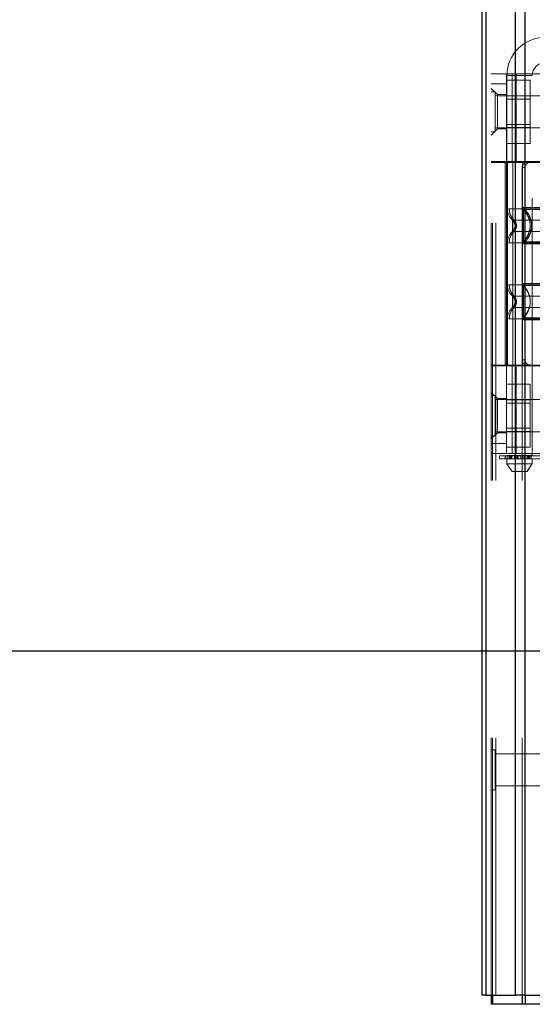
# Model space of a CAD drawing. Header units: inches. Extents: x 0.2 to 10.8, y 0.2 to 8.2.
# Tile 69 of 164: x 2.492 to 2.691, y 3.082 to 3.464. Entities that reach past the tile are written whole.
import ezdxf

# ---------------------------------------------------------------- set-up
doc = ezdxf.new("R2010")
doc.units = ezdxf.units.IN
doc.header["$MEASUREMENT"] = 0
doc.linetypes.add('HIDDEN', pattern=[0.07500000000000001, 0.05, -0.025])
doc.layers.add('DIMENSIONS', color=140, linetype='Continuous')
doc.styles.add('SLDTEXTSTYLE0', font='TXT', dxfattribs={"width": 0.7})
doc.dimstyles.new('SLDDIMSTYLE0', dxfattribs={"dimtxt": 0.0849609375, "dimasz": 0.13, "dimexe": 0, "dimexo": 0.0625, "dimgap": 0.021240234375, "dimtad": 0, "dimtih": 1, "dimtoh": 1, "dimlfac": 20, "dimrnd": 1e-09, "dimzin": 12, "dimdsep": 46, "dimtxsty": 'SLDTEXTSTYLE0', "dimsah": 1, "dimcen": 0.09, "dimadec": 0, "dimazin": 3, "dimtfac": 1, "dimtofl": 0, "dimtmove": 0, "dimatfit": 3, "dimfxl": 0, "dimfrac": 2, "dimtolj": 1, "dimtzin": 12, "dimarcsym": 0})

# ---------------------------------------------------------------- blocks, each defined once
blk = doc.blocks.new('_D')
at = {"layer": 'DIMENSIONS'}
for p, q in [((2.794298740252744, 5.013124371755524), (2.249874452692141, 5.013124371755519)), ((2.374874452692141, 5.01312437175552), (2.374874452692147, 4.348710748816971)), ((2.213300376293, 4.194659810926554), (2.184770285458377, 4.194659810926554)), ((2.184770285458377, 4.194659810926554), (2.184770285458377, 4.05962894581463)), ((2.536448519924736, 4.194659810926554), (2.564978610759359, 4.194659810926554)), ((2.564978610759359, 4.194659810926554), (2.564978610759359, 4.05962894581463)), ((2.184770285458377, 4.05962894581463), (2.213300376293, 4.05962894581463)), ((2.564978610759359, 4.05962894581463), (2.536448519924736, 4.05962894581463)), ((2.374874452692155, 3.218957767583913), (2.374874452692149, 4.040608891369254)), ((2.794332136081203, 3.218957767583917), (2.249874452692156, 3.218957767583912))]:
    blk.add_line(p, q, dxfattribs=at)
for points in [[(2.374874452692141, 5.01312437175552), (2.354874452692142, 4.88312437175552), (2.394874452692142, 4.88312437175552)], [(2.374874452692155, 3.218957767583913), (2.394874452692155, 3.348957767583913), (2.354874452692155, 3.348957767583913)]]:
    blk.add_solid(points, dxfattribs=at)
at = {"layer": 'DIMENSIONS', "char_height": 0.08333333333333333, "attachment_point": 1, "style": 'SLDTEXTSTYLE0'}
for s, insert in [('35.88', (2.213300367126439, 4.321102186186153)), ('911.4', (2.213300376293, 4.167051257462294))]:
    blk.add_mtext(s, dxfattribs=dict(at, insert=insert))

msp = doc.modelspace()

# ---------------------------------------------------------------- linework, layer by layer
at = {"color": 7, "linetype": 'HIDDEN', "lineweight": 18}
for p, q in [((2.677102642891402, 3.085295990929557), (2.677102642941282, 5.423266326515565)), ((2.675302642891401, 3.085295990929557), (2.675302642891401, 5.152384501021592)), ((2.675829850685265, 3.085295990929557), (2.675829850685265, 5.152085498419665)), ((2.677102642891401, 3.085295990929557), (2.677102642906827, 5.15148675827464)), ((2.687275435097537, 3.085295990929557), (2.687275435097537, 5.146701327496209)), ((2.688548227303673, 3.085295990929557), (2.688548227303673, 5.146545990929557)), ((2.675302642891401, 3.443320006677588), (2.697349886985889, 3.443320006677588)), ((2.681208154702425, 3.409166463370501), (2.681208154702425, 3.443320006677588)), ((2.681208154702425, 3.440843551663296), (2.690458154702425, 3.440843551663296)), ((2.681405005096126, 3.442658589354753), (2.691247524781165, 3.442658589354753)), ((2.681405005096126, 3.442658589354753), (2.681405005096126, 3.295020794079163)), ((2.683473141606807, 3.409166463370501), (2.683473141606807, 3.443320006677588)), ((2.685001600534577, 3.443320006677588), (2.685001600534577, 3.409166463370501)), ((2.690458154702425, 3.434694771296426), (2.690458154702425, 3.440843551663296)), ((2.691247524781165, 3.295020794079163), (2.691247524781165, 3.442658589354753)), ((2.675302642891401, 3.439382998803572), (2.681208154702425, 3.439382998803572)), ((2.67766484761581, 3.435249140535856), (2.675302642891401, 3.437611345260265)), ((2.676865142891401, 3.436358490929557), (2.675302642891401, 3.436358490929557)), ((2.676865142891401, 3.420733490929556), (2.676865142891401, 3.436358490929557)), ((2.706552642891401, 3.434795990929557), (2.676865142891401, 3.434795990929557)), ((2.67766484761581, 3.435249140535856), (2.67766484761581, 3.428556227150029)), ((2.681208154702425, 3.435249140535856), (2.67766484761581, 3.435249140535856)), ((2.681208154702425, 3.434694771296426), (2.690458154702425, 3.434694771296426)), ((2.690458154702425, 3.433443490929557), (2.681208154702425, 3.433443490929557)), ((2.690458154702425, 3.422397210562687), (2.690458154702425, 3.434694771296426)), ((2.67766484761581, 3.428556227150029), (2.67766484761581, 3.421863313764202)), ((2.675302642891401, 3.419501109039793), (2.67766484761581, 3.421863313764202)), ((2.676865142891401, 3.422295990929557), (2.706552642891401, 3.422295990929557)), ((2.67766484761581, 3.421863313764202), (2.681208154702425, 3.421863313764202)), ((2.681208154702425, 3.423648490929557), (2.690458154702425, 3.423648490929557)), ((2.681208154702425, 3.422397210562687), (2.690458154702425, 3.422397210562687)), ((2.690458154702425, 3.416248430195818), (2.690458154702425, 3.422397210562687)), ((2.675302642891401, 3.420733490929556), (2.676865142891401, 3.420733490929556)), ((2.681208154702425, 3.416248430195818), (2.690458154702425, 3.416248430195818)), ((2.69734988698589, 3.409166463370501), (2.675302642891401, 3.409166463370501)), ((2.697349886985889, 3.40887118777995), (2.675302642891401, 3.40887118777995)), ((2.680647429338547, 3.40887118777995), (2.680647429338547, 3.330131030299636)), ((2.681208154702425, 3.409166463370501), (2.681208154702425, 3.40887118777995)), ((2.681208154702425, 3.40887118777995), (2.681208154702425, 3.330131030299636)), ((2.681601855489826, 3.40887118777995), (2.681601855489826, 3.330131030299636)), ((2.681601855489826, 3.40887118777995), (2.681601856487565, 3.390867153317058)), ((2.683689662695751, 3.40887118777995), (2.683689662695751, 3.330131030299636)), ((2.687331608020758, 3.406902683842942), (2.687331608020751, 3.332099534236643)), ((2.688491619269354, 3.406902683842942), (2.687331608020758, 3.406902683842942)), ((2.68750736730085, 3.40887118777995), (2.68750736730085, 3.330131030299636)), ((2.68750736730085, 3.40887118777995), (2.687507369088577, 3.391293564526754)), ((2.688491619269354, 3.406902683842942), (2.688491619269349, 3.332099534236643)), ((2.688307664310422, 3.389841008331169), (2.687802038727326, 3.390591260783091)), ((2.68455375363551, 3.384264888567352), (2.684500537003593, 3.384755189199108)), ((2.684500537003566, 3.383774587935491), (2.684553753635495, 3.384264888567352)), ((2.68455461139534, 3.384264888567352), (2.684502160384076, 3.384747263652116)), ((2.684502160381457, 3.383782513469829), (2.68455461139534, 3.384264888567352)), ((2.687802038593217, 3.377938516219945), (2.688307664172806, 3.378688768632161)), ((2.681946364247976, 3.377662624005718), (2.75246799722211, 3.377662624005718)), ((2.687802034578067, 3.361063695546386), (2.688306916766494, 3.360314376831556)), ((2.68455461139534, 3.354737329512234), (2.684502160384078, 3.355219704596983)), ((2.684502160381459, 3.354254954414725), (2.68455461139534, 3.354737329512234)), ((2.68160185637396, 3.348135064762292), (2.681601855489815, 3.330131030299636)), ((2.688306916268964, 3.349160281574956), (2.687802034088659, 3.348410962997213)), ((2.687507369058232, 3.347708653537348), (2.687507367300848, 3.330131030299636)), ((2.697349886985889, 3.330131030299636), (2.675302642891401, 3.330131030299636)), ((2.675302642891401, 3.329835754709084), (2.697349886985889, 3.329835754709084)), ((2.681208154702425, 3.330131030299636), (2.681208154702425, 3.329835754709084)), ((2.681208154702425, 3.295682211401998), (2.681208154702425, 3.329835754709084)), ((2.683473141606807, 3.295682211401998), (2.683473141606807, 3.329835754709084)), ((2.685001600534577, 3.329835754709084), (2.685001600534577, 3.295682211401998)), ((2.687331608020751, 3.332099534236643), (2.688491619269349, 3.332099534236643)), ((2.681208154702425, 3.322743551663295), (2.690458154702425, 3.322743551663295)), ((2.690458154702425, 3.316594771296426), (2.690458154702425, 3.322743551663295)), ((2.67766484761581, 3.317138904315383), (2.675302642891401, 3.319501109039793)), ((2.676865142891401, 3.318258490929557), (2.675302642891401, 3.318258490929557)), ((2.676865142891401, 3.302633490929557), (2.676865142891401, 3.318258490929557)), ((2.706552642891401, 3.316695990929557), (2.676865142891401, 3.316695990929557)), ((2.67766484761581, 3.317138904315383), (2.67766484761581, 3.310445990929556)), ((2.681208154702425, 3.317138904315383), (2.67766484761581, 3.317138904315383)), ((2.681208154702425, 3.316594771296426), (2.690458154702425, 3.316594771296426)), ((2.690458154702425, 3.315343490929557), (2.681208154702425, 3.315343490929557)), ((2.690458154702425, 3.304297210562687), (2.690458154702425, 3.316594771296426)), ((2.67766484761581, 3.310445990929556), (2.67766484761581, 3.30375307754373)), ((2.675302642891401, 3.30139087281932), (2.67766484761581, 3.30375307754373)), ((2.675302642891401, 3.302633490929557), (2.676865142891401, 3.302633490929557)), ((2.676865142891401, 3.304195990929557), (2.706552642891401, 3.304195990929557)), ((2.67766484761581, 3.30375307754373), (2.681208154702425, 3.30375307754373)), ((2.681208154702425, 3.305548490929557), (2.690458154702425, 3.305548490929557)), ((2.681208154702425, 3.304297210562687), (2.690458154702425, 3.304297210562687)), ((2.690458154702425, 3.298148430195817), (2.690458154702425, 3.304297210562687)), ((2.681208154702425, 3.299619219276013), (2.675302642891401, 3.299619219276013)), ((2.69734988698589, 3.295682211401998), (2.675302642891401, 3.295682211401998)), ((2.678452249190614, 3.294823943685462), (2.681780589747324, 3.294823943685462)), ((2.678452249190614, 3.294823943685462), (2.678452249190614, 3.293642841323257)), ((2.680724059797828, 3.294823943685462), (2.680724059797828, 3.293642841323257)), ((2.680745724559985, 3.293642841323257), (2.680745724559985, 3.294823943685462)), ((2.681015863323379, 3.294823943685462), (2.681015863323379, 3.293642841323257)), ((2.681208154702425, 3.298148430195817), (2.690458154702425, 3.298148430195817)), ((2.691247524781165, 3.295020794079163), (2.681405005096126, 3.295020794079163)), ((2.681780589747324, 3.294823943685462), (2.681780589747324, 3.293642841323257)), ((2.681780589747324, 3.294823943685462), (2.682392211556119, 3.294823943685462)), ((2.682392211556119, 3.293642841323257), (2.682392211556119, 3.294823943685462)), ((2.682392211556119, 3.294823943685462), (2.683340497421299, 3.294823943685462)), ((2.682638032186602, 3.293642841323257), (2.682638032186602, 3.294823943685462)), ((2.682881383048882, 3.295020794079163), (2.682881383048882, 3.293642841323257)), ((2.682881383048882, 3.294823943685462), (2.682881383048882, 3.293642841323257)), ((2.682924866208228, 3.294823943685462), (2.682924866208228, 3.293642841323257)), ((2.682929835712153, 3.293642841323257), (2.682929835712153, 3.294823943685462)), ((2.683301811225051, 3.293642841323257), (2.683301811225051, 3.294823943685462)), ((2.683340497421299, 3.294823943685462), (2.683340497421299, 3.293642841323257)), ((2.683340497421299, 3.294823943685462), (2.68334986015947, 3.294823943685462)), ((2.683340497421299, 3.294823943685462), (2.684394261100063, 3.294823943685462)), ((2.68334986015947, 3.293642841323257), (2.68334986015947, 3.294823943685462)), ((2.684394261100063, 3.294823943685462), (2.684394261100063, 3.293642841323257)), ((2.684394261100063, 3.294823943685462), (2.68490334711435, 3.294823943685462)), ((2.68490334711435, 3.293642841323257), (2.68490334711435, 3.294823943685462)), ((2.68490334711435, 3.294823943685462), (2.685338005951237, 3.294823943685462)), ((2.685338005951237, 3.294823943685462), (2.685338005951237, 3.293642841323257)), ((2.685338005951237, 3.294823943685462), (2.685780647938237, 3.294823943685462)), ((2.685780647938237, 3.293642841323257), (2.685780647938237, 3.294823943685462)), ((2.685780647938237, 3.294823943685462), (2.686871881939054, 3.294823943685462)), ((2.686871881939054, 3.294823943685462), (2.686871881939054, 3.293642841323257)), ((2.686871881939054, 3.294823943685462), (2.687314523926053, 3.294823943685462)), ((2.687314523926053, 3.293642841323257), (2.687314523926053, 3.294823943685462)), ((2.687314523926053, 3.294823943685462), (2.687749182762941, 3.294823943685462)), ((2.687749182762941, 3.294823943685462), (2.687749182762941, 3.293642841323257)), ((2.687749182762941, 3.294823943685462), (2.688258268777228, 3.294823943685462)), ((2.688258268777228, 3.293642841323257), (2.688258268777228, 3.294823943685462)), ((2.688258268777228, 3.294823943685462), (2.68930266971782, 3.294823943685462)), ((2.68930266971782, 3.294823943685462), (2.689312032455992, 3.294823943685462)), ((2.68930266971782, 3.294823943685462), (2.68930266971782, 3.293642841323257)), ((2.689312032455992, 3.293642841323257), (2.689312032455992, 3.294823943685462)), ((2.689312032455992, 3.294823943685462), (2.690260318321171, 3.294823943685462)), ((2.68935071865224, 3.294823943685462), (2.68935071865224, 3.293642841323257)), ((2.689722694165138, 3.294823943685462), (2.689722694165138, 3.293642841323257)), ((2.689727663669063, 3.293642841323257), (2.689727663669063, 3.294823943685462)), ((2.689771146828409, 3.293642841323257), (2.689771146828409, 3.295020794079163)), ((2.689771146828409, 3.293642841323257), (2.689771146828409, 3.294823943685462)), ((2.690014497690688, 3.294823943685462), (2.690014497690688, 3.293642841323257)), ((2.690260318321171, 3.294823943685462), (2.690260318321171, 3.293642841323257)), ((2.690260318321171, 3.294823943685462), (2.690871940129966, 3.294823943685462)), ((2.690871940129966, 3.293642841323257), (2.690871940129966, 3.294823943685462)), ((2.690871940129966, 3.294823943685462), (2.694200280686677, 3.294823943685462)), ((2.681780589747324, 3.293642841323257), (2.678452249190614, 3.293642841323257)), ((2.681405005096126, 3.293642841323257), (2.681405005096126, 3.291674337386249)), ((2.681405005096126, 3.291674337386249), (2.691247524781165, 3.291674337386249)), ((2.681405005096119, 3.291674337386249), (2.683373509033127, 3.288721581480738)), ((2.682392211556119, 3.293642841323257), (2.681780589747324, 3.293642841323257)), ((2.682968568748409, 3.293642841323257), (2.682392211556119, 3.293642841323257)), ((2.682968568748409, 3.293642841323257), (2.689683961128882, 3.293642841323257)), ((2.689279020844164, 3.288721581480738), (2.691247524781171, 3.291674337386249)), ((2.690260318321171, 3.293642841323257), (2.689683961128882, 3.293642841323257)), ((2.690871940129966, 3.293642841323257), (2.690260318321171, 3.293642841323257)), ((2.694200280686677, 3.293642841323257), (2.690871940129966, 3.293642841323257)), ((2.691247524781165, 3.291674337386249), (2.691247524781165, 3.293642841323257)), ((2.683373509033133, 3.288721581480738), (2.689279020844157, 3.288721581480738)), ((2.676865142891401, 3.180608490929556), (2.675302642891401, 3.180608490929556)), ((2.676865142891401, 3.164983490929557), (2.676865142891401, 3.180608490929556)), ((2.706552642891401, 3.179045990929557), (2.676865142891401, 3.179045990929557)), ((2.675302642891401, 3.164983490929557), (2.676865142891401, 3.164983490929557)), ((2.676865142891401, 3.166545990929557), (2.706552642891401, 3.166545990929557))]:
    msp.add_line(p, q, dxfattribs=at)
at = {"color": 7, "linetype": 'Continuous', "lineweight": 25}
for p, q in [((2.671702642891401, 3.085295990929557), (2.671702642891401, 5.1527936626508)), ((2.673284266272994, 3.085295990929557), (2.673284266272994, 5.152085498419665)), ((2.684729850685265, 3.085295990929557), (2.684729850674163, 5.146701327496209)), ((2.688548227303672, 3.085295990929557), (2.688548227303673, 5.146545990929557)), ((2.673284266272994, 3.085295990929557), (2.671702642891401, 3.085295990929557)), ((2.673284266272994, 3.085295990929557), (2.684729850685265, 3.085295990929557)), ((2.675302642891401, 3.085295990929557), (2.675302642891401, 3.081695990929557)), ((2.675829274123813, 3.085295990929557), (2.675829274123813, 3.081695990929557)), ((2.688548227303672, 3.085295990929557), (2.684729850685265, 3.085295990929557)), ((2.687274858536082, 3.085295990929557), (2.687274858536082, 3.081695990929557)), ((2.688546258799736, 3.085295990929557), (2.688546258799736, 3.081695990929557)), ((2.688548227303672, 3.085295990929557), (2.732352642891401, 3.085295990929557)), ((2.675829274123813, 3.081695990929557), (2.675302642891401, 3.081695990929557)), ((2.687274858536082, 3.081695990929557), (2.675829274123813, 3.081695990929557)), ((2.688546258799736, 3.081695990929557), (2.687274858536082, 3.081695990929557)), ((2.732348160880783, 3.081695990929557), (2.688546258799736, 3.081695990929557))]:
    msp.add_line(p, q, dxfattribs=at)
at = {"color": 7, "linetype": 'HIDDEN', "lineweight": 18}
for centre, radius, start, end in [((2.696168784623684, 3.442658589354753), 0.01476377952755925, 90, 180), ((2.696168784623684, 3.442658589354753), 0.004921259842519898, 90, 180), ((2.68750736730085, 3.3908671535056), 0.005905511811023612, 180.0000000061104, 228.2366022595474), ((2.688491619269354, 3.391293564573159), 0.0009842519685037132, 180.0000000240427, 225.5237275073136), ((2.68750736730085, 3.377662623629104), 0.005905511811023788, 131.7633977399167, 180), ((2.688491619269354, 3.377236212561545), 0.0009842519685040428, 134.4762724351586, 180), ((2.68750736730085, 3.361339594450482), 0.005905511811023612, 180.0000000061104, 228.2366022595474), ((2.688491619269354, 3.361766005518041), 0.0009842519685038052, 180.0000000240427, 225.5237275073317), ((2.68750736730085, 3.348135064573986), 0.005905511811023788, 131.7633977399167, 180), ((2.688491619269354, 3.347708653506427), 0.0009842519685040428, 134.4762724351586, 180)]:
    msp.add_arc(centre, radius, start, end, dxfattribs=at)
for points, knots in [([(2.68918442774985, 3.40887118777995), (2.688965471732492, 3.40887118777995), (2.688737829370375, 3.408825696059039), (2.688296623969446, 3.408636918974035), (2.688085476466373, 3.408493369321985), (2.687729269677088, 3.40813059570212), (2.68758225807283, 3.407909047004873), (2.687384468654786, 3.407428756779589), (2.68733160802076, 3.40716679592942), (2.68733160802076, 3.406902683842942)], [0, 0, 0, 0, 0.25, 0.25, 0.5, 0.5, 0.75, 0.75, 1, 1, 1, 1]), ([(2.688491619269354, 3.406902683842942), (2.688491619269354, 3.40716348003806), (2.688542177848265, 3.407419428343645), (2.688736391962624, 3.407897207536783), (2.688879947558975, 3.408115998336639), (2.689233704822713, 3.408479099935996), (2.689446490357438, 3.408625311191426), (2.689899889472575, 3.408820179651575), (2.690144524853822, 3.40887118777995), (2.690386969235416, 3.40887118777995)], [0, 0, 0, 0, 0.25, 0.25, 0.5, 0.5, 0.75, 0.75, 1, 1, 1, 1]), ([(2.75246799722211, 3.39086715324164), (2.752336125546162, 3.39086715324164), (2.752072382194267, 3.390867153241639), (2.749965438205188, 3.39086715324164), (2.746690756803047, 3.39086715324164), (2.742250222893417, 3.39086715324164), (2.736847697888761, 3.39086715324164), (2.730681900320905, 3.39086715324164), (2.723992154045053, 3.39086715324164), (2.717034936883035, 3.39086715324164), (2.710077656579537, 3.39086715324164), (2.703388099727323, 3.39086715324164), (2.697221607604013, 3.39086715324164), (2.69182167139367, 3.39086715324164), (2.687371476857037, 3.39086715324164), (2.684132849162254, 3.39086715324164), (2.682269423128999, 3.39086715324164), (2.682026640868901, 3.39086715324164), (2.681946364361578, 3.39086715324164)], [0, 0, 0, 0, 0.06454114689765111, 0.1290822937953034, 0.1936234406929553, 0.2581645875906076, 0.3227057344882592, 0.3872468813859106, 0.4517880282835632, 0.5163291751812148, 0.580870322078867, 0.645411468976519, 0.7099526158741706, 0.7744937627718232, 0.8390349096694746, 0.9035760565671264, 0.9681172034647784, 1, 1, 1, 1]), ([(2.68228604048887, 3.390867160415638), (2.682310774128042, 3.390454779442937), (2.682360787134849, 3.389620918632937), (2.682762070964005, 3.388423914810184), (2.683375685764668, 3.387324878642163), (2.68395497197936, 3.386734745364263), (2.684241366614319, 3.386442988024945)], [0, 0, 0, 0, 0.2473384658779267, 0.5001342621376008, 0.7528702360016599, 1, 1, 1, 1]), ([(2.687650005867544, 3.391298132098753), (2.68765319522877, 3.391232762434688), (2.687659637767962, 3.391100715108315), (2.687721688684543, 3.39091081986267), (2.687813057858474, 3.39073328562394), (2.687902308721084, 3.390636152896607), (2.687946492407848, 3.390588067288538)], [0, 0, 0, 0, 0.247521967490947, 0.4999966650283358, 0.7524730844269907, 1, 1, 1, 1]), ([(2.74626781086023, 3.390591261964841), (2.746272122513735, 3.390591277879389), (2.745504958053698, 3.390591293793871), (2.742579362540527, 3.390591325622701), (2.740411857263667, 3.39059134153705), (2.734998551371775, 3.390591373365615), (2.731756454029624, 3.390591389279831), (2.724687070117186, 3.390591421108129), (2.720861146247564, 3.390591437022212), (2.713208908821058, 3.390591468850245), (2.709382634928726, 3.390591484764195), (2.70231394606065, 3.390591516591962), (2.699070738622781, 3.390591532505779), (2.693658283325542, 3.390591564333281), (2.691490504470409, 3.390591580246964), (2.688564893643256, 3.3905916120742), (2.687796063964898, 3.39059162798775), (2.687802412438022, 3.390591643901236)], [0, 0, 0, 0, 0.125, 0.125, 0.25, 0.25, 0.375, 0.375, 0.5, 0.5, 0.625, 0.625, 0.75, 0.75, 0.875, 0.875, 1, 1, 1, 1]), ([(2.687802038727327, 3.390591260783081), (2.687802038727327, 3.390607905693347), (2.687802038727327, 3.389558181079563), (2.687802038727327, 3.386748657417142), (2.687802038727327, 3.384264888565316), (2.687802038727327, 3.3817811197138), (2.687802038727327, 3.378971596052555), (2.687802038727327, 3.377921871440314), (2.687802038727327, 3.377938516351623)], [6.283185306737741, 6.283185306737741, 6.283185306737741, 6.283185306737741, 7.068583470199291, 7.46128255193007, 7.85398163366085, 8.24668071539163, 8.6393797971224, 9.42477796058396, 9.42477796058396, 9.42477796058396, 9.42477796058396]), ([(2.690413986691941, 3.385150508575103), (2.690276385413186, 3.385874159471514), (2.690044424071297, 3.387094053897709), (2.689218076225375, 3.388557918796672), (2.6884903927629, 3.389649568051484), (2.688042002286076, 3.390182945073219), (2.687802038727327, 3.390468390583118)], [0, 0, 0, 0, 0.3903267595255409, 0.657993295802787, 0.8169694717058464, 1, 1, 1, 1]), ([(2.746217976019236, 3.391293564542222), (2.746161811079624, 3.391293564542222), (2.745962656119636, 3.391293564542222), (2.744446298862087, 3.391293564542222), (2.741756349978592, 3.391293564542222), (2.738045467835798, 3.391293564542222), (2.733546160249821, 3.391293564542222), (2.728407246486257, 3.391293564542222), (2.722832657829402, 3.391293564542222), (2.717034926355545, 3.391293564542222), (2.711237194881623, 3.391293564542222), (2.705662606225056, 3.391293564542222), (2.7005236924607, 3.391293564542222), (2.696024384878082, 3.391293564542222), (2.692313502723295, 3.391293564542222), (2.689623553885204, 3.391293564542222), (2.688107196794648, 3.391293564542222), (2.68790804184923, 3.391293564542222), (2.687851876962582, 3.391293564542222)], [0, 0, 0, 0, 0.02656569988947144, 0.09419917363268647, 0.1618326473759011, 0.2294661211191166, 0.2970995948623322, 0.3647330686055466, 0.4323665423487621, 0.5000000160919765, 0.5676334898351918, 0.6352669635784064, 0.702900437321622, 0.7705339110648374, 0.8381673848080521, 0.9058008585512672, 0.9734343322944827, 1, 1, 1, 1]), ([(2.688314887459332, 3.390650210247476), (2.688712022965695, 3.390213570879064), (2.689506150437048, 3.389340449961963), (2.690330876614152, 3.387750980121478), (2.690857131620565, 3.386046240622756), (2.69103805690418, 3.384264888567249), (2.690857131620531, 3.382483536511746), (2.690330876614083, 3.380778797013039), (2.68950615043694, 3.379189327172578), (2.688712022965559, 3.378316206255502), (2.688314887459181, 3.377879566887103)], [0, 0, 0, 0, 0.125085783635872, 0.2501263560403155, 0.3751554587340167, 0.5000000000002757, 0.6248445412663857, 0.7498736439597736, 0.8749142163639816, 0.9999999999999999, 0.9999999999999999, 0.9999999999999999, 0.9999999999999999]), ([(2.750496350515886, 3.386461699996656), (2.750502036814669, 3.386461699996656), (2.748534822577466, 3.386461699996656), (2.740928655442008, 3.386461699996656), (2.730331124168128, 3.386461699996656), (2.717034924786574, 3.386461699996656), (2.703738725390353, 3.386461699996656), (2.693141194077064, 3.386461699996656), (2.685535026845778, 3.386461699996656), (2.683567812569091, 3.386461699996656), (2.683573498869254, 3.386461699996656)], [4.71241410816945, 4.71241410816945, 4.71241410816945, 4.71241410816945, 5.15721612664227, 5.4883921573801, 5.8858033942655, 6.2832146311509, 6.68062586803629, 7.07803710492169, 7.40921313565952, 7.854015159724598, 7.854015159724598, 7.854015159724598, 7.854015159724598]), ([(2.684228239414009, 3.385581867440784), (2.684153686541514, 3.385726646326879), (2.683984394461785, 3.386055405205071), (2.683720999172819, 3.386315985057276), (2.683573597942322, 3.386461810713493)], [0, 0, 0, 0, 0.4403801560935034, 1, 1, 1, 1]), ([(2.683573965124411, 3.386462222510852), (2.683573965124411, 3.386462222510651), (2.683573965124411, 3.386405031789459), (2.683573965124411, 3.386184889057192), (2.683573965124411, 3.386022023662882), (2.683573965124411, 3.385615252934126), (2.683573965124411, 3.385371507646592), (2.683573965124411, 3.384840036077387), (2.683573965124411, 3.384552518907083), (2.683573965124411, 3.383977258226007), (2.683573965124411, 3.383689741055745), (2.683573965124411, 3.383158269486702), (2.683573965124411, 3.382914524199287), (2.683573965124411, 3.382507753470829), (2.683573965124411, 3.382344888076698), (2.683573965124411, 3.382124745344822), (2.683573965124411, 3.382067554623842), (2.683573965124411, 3.382067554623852)], [0, 0, 0, 0, 0.125, 0.125, 0.25, 0.25, 0.375, 0.375, 0.5, 0.5, 0.625, 0.625, 0.75, 0.75, 0.875, 0.875, 1, 1, 1, 1]), ([(2.684361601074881, 3.385263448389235), (2.684340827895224, 3.385331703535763), (2.68425995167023, 3.385597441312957), (2.684004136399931, 3.386018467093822), (2.683717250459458, 3.386314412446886), (2.683573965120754, 3.386462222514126)], [0, 0, 0, 0, 0.1474872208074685, 0.574212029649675, 1, 1, 1, 1]), ([(2.684142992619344, 3.386481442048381), (2.684288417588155, 3.386333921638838), (2.684579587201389, 3.386038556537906), (2.684885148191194, 3.385487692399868), (2.685081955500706, 3.384891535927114), (2.685150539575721, 3.384264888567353), (2.685081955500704, 3.383638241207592), (2.684885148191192, 3.383042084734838), (2.684579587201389, 3.382491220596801), (2.684288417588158, 3.38219585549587), (2.684142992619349, 3.382048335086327)], [0, 0, 0, 0, 0.1248322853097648, 0.2499389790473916, 0.3751056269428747, 0.5000000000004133, 0.6248943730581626, 0.7500610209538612, 0.8751677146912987, 1, 1, 1, 1]), ([(2.689828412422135, 3.38118484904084), (2.690142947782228, 3.382211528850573), (2.690772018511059, 3.384264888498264), (2.690142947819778, 3.386318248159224), (2.689828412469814, 3.387344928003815)], [0, 0, 0, 0, 0.4999999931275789, 1, 1, 1, 1]), ([(2.683573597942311, 3.382067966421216), (2.683720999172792, 3.382213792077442), (2.683984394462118, 3.382474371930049), (2.684153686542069, 3.382803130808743), (2.684228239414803, 3.382947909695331)], [0, 0, 0, 0, 0.5596198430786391, 1, 1, 1, 1]), ([(2.684537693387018, 3.38457378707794), (2.684508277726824, 3.384752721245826), (2.68444899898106, 3.385113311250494), (2.684238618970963, 3.385596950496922), (2.683953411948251, 3.386013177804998), (2.683701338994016, 3.386197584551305), (2.683573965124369, 3.386290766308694)], [0, 0, 0, 0, 0.2435770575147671, 0.4908590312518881, 0.7427282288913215, 1, 1, 1, 1]), ([(2.683573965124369, 3.382239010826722), (2.683701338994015, 3.382332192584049), (2.683953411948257, 3.382516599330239), (2.68423861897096, 3.382932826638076), (2.684448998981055, 3.383416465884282), (2.68450827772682, 3.383777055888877), (2.684537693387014, 3.38395599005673)], [0, 0, 0, 0, 0.2572717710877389, 0.5091409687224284, 0.7564229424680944, 1, 1, 1, 1]), ([(2.683573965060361, 3.38206755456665), (2.683717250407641, 3.382215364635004), (2.684004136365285, 3.3825113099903), (2.684259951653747, 3.382932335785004), (2.684340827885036, 3.383198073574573), (2.684361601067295, 3.38326632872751)], [0, 0, 0, 0, 0.4257879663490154, 0.852512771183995, 1, 1, 1, 1]), ([(2.687802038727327, 3.378061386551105), (2.688042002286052, 3.378346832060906), (2.688490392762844, 3.378880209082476), (2.68921807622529, 3.379971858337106), (2.690044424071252, 3.381435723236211), (2.690276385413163, 3.382655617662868), (2.690413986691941, 3.383379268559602)], [0, 0, 0, 0, 0.183030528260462, 0.3420067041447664, 0.6096732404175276, 1, 1, 1, 1]), ([(2.684241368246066, 3.38208678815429), (2.683954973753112, 3.381795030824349), (2.683375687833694, 3.381204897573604), (2.682762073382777, 3.38010586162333), (2.682360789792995, 3.378908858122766), (2.682310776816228, 3.378074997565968), (2.682286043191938, 3.377662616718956)], [0, 0, 0, 0, 0.247129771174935, 0.4998657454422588, 0.7526615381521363, 1, 1, 1, 1]), ([(2.683573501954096, 3.382068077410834), (2.683567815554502, 3.382068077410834), (2.685535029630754, 3.382068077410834), (2.693141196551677, 3.382068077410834), (2.703738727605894, 3.382068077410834), (2.717034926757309, 3.382068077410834), (2.730331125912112, 3.382068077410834), (2.740928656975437, 3.382068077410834), (2.748534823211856, 3.382068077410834), (2.750502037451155, 3.382068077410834), (2.750496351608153, 3.382068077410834)], [4.712364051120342, 4.712364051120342, 4.712364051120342, 4.712364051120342, 5.15716607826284, 5.488342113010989, 5.885753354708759, 6.28316459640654, 6.68057583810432, 7.077987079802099, 7.40916311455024, 7.85396503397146, 7.85396503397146, 7.85396503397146, 7.85396503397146]), ([(2.687946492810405, 3.377941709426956), (2.687902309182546, 3.377893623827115), (2.6878130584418, 3.377796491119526), (2.687721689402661, 3.377618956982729), (2.68765963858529, 3.377429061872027), (2.687653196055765, 3.377297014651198), (2.687650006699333, 3.377231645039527)], [0, 0, 0, 0, 0.2475269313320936, 0.500003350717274, 0.7524780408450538, 0.9999999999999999, 0.9999999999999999, 0.9999999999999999, 0.9999999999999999]), ([(2.687802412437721, 3.377938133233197), (2.687796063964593, 3.377938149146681), (2.688564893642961, 3.377938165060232), (2.691490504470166, 3.377938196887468), (2.693658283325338, 3.377938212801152), (2.699070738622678, 3.377938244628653), (2.702313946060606, 3.377938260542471), (2.709382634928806, 3.377938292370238), (2.713208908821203, 3.377938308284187), (2.720861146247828, 3.377938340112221), (2.724687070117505, 3.377938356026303), (2.731756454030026, 3.377938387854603), (2.734998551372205, 3.377938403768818), (2.740411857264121, 3.377938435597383), (2.742579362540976, 3.377938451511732), (2.745504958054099, 3.377938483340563), (2.746272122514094, 3.377938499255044), (2.746267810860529, 3.377938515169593)], [0, 0, 0, 0, 0.125, 0.125, 0.25, 0.25, 0.375, 0.375, 0.5, 0.5, 0.625, 0.625, 0.75, 0.75, 0.875, 0.875, 1, 1, 1, 1]), ([(2.687851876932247, 3.377236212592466), (2.687908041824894, 3.377236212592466), (2.688107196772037, 3.377236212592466), (2.689623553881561, 3.377236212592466), (2.692313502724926, 3.377236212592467), (2.696024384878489, 3.377236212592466), (2.700523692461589, 3.377236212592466), (2.705662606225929, 3.377236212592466), (2.711237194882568, 3.377236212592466), (2.717034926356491, 3.377236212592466), (2.722832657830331, 3.377236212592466), (2.728407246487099, 3.377236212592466), (2.733546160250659, 3.377236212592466), (2.738045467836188, 3.377236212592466), (2.741756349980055, 3.377236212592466), (2.744446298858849, 3.377236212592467), (2.745962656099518, 3.377236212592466), (2.746161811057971, 3.377236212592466), (2.746217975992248, 3.377236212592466)], [0, 0, 0, 0, 0.0265656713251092, 0.0941991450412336, 0.1618326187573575, 0.2294660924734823, 0.297099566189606, 0.3647330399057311, 0.432366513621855, 0.4999999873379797, 0.5676334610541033, 0.6352669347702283, 0.7029004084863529, 0.7705338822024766, 0.8381673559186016, 0.9058008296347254, 0.9734343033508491, 1, 1, 1, 1]), ([(2.75246799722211, 3.361339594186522), (2.752336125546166, 3.361339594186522), (2.752072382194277, 3.361339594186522), (2.749965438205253, 3.361339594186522), (2.746690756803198, 3.361339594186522), (2.742250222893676, 3.361339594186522), (2.736847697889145, 3.361339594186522), (2.73068190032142, 3.361339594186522), (2.723992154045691, 3.361339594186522), (2.717034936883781, 3.361339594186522), (2.710077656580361, 3.361339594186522), (2.703388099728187, 3.361339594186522), (2.697221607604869, 3.361339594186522), (2.691821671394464, 3.361339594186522), (2.68737147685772, 3.361339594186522), (2.684132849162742, 3.361339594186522), (2.682269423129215, 3.361339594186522), (2.682026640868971, 3.361339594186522), (2.681946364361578, 3.361339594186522)], [0, 0, 0, 0, 0.06454114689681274, 0.1290822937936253, 0.1936234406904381, 0.2581645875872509, 0.3227057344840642, 0.3872468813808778, 0.4517880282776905, 0.5163291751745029, 0.5808703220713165, 0.6454114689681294, 0.7099526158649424, 0.7744937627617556, 0.8390349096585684, 0.903576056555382, 0.9681172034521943, 1, 1, 1, 1]), ([(2.682286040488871, 3.36133960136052), (2.682310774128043, 3.360927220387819), (2.682360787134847, 3.36009335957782), (2.682762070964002, 3.358896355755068), (2.683375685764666, 3.357797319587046), (2.68395497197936, 3.357207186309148), (2.68424136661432, 3.35691542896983)], [0, 0, 0, 0, 0.2473384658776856, 0.500134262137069, 0.7528702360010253, 1, 1, 1, 1]), ([(2.687650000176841, 3.361770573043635), (2.687653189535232, 3.361705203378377), (2.687659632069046, 3.361573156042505), (2.687721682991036, 3.361383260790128), (2.687813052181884, 3.361205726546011), (2.687902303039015, 3.361108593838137), (2.687946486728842, 3.36106050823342)], [0, 0, 0, 0, 0.2475219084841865, 0.49999657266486, 0.7524730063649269, 1, 1, 1, 1]), ([(2.687802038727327, 3.361063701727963), (2.687802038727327, 3.36108034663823), (2.687802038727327, 3.360030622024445), (2.687802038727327, 3.357221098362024), (2.687802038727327, 3.354737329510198), (2.687802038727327, 3.352253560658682), (2.687802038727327, 3.349444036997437), (2.687802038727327, 3.348394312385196), (2.687802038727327, 3.348410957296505)], [6.283185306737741, 6.283185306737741, 6.283185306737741, 6.283185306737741, 7.068583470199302, 7.461282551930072, 7.853981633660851, 8.24668071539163, 8.63937979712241, 9.42477796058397, 9.42477796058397, 9.42477796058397, 9.42477796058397]), ([(2.690413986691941, 3.355622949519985), (2.690276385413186, 3.356346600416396), (2.690044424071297, 3.357566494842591), (2.689218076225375, 3.359030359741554), (2.6884903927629, 3.360122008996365), (2.688042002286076, 3.360655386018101), (2.687802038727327, 3.360940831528)], [0, 0, 0, 0, 0.3903267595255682, 0.6579932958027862, 0.8169694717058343, 0.9999999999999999, 0.9999999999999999, 0.9999999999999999, 0.9999999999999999]), ([(2.746217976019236, 3.361766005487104), (2.746161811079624, 3.361766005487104), (2.745962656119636, 3.361766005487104), (2.744446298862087, 3.361766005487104), (2.741756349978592, 3.361766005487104), (2.738045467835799, 3.361766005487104), (2.733546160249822, 3.361766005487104), (2.728407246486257, 3.361766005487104), (2.722832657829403, 3.361766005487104), (2.717034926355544, 3.361766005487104), (2.711237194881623, 3.361766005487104), (2.705662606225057, 3.361766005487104), (2.700523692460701, 3.361766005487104), (2.696024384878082, 3.361766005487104), (2.692313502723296, 3.361766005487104), (2.689623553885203, 3.361766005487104), (2.688107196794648, 3.361766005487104), (2.68790804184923, 3.361766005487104), (2.687851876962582, 3.361766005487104)], [0, 0, 0, 0, 0.02656569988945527, 0.09419917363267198, 0.1618326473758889, 0.2294661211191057, 0.2970995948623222, 0.3647330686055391, 0.4323665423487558, 0.5000000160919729, 0.5676334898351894, 0.6352669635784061, 0.7029004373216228, 0.7705339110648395, 0.8381673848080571, 0.9058008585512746, 0.97343433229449, 1, 1, 1, 1]), ([(2.746076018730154, 3.361063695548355), (2.746057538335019, 3.361063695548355), (2.745958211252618, 3.361063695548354), (2.745132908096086, 3.361063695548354), (2.743378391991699, 3.361063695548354), (2.740458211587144, 3.361063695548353), (2.736280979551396, 3.361063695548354), (2.730801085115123, 3.361063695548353), (2.724233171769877, 3.361063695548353), (2.717034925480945, 3.361063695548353), (2.709836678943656, 3.361063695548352), (2.703268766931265, 3.361063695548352), (2.697788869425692, 3.361063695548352), (2.693611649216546, 3.361063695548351), (2.690691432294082, 3.361063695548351), (2.688937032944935, 3.361063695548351), (2.688111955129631, 3.361063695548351), (2.688012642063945, 3.361063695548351), (2.687994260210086, 3.361063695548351)], [0, 0, 0, 0, 0.011708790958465, 0.06293155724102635, 0.1206490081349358, 0.185179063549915, 0.2564308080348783, 0.3337141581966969, 0.415615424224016, 0.5000373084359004, 0.584459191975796, 0.6663604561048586, 0.743643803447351, 0.8148955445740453, 0.8794255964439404, 0.9371430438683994, 0.9883658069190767, 1, 1, 1, 1]), ([(2.750496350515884, 3.356934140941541), (2.750502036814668, 3.356934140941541), (2.748534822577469, 3.356934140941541), (2.740928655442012, 3.356934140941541), (2.730331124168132, 3.356934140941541), (2.717034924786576, 3.356934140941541), (2.703738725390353, 3.356934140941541), (2.693141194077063, 3.356934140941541), (2.685535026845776, 3.356934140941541), (2.683567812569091, 3.356934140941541), (2.683573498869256, 3.356934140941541)], [4.71241410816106, 4.71241410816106, 4.71241410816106, 4.71241410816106, 5.15721612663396, 5.48839215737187, 5.88580339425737, 6.28321463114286, 6.68062586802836, 7.07803710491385, 7.40921313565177, 7.854015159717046, 7.854015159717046, 7.854015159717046, 7.854015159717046]), ([(2.683573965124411, 3.356934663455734), (2.683573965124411, 3.356934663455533), (2.683573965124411, 3.356877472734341), (2.683573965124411, 3.356657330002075), (2.683573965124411, 3.356494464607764), (2.683573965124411, 3.356087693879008), (2.683573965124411, 3.355843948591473), (2.683573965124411, 3.355312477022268), (2.683573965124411, 3.355024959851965), (2.683573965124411, 3.354449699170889), (2.683573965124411, 3.354162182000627), (2.683573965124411, 3.353630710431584), (2.683573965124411, 3.353386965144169), (2.683573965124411, 3.352980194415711), (2.683573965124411, 3.35281732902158), (2.683573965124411, 3.352597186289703), (2.683573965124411, 3.352539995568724), (2.683573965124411, 3.352539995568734)], [0, 0, 0, 0, 0.125, 0.125, 0.25, 0.25, 0.375, 0.375, 0.5, 0.5, 0.625, 0.625, 0.75, 0.75, 0.875, 0.875, 1, 1, 1, 1]), ([(2.684361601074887, 3.355735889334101), (2.684340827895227, 3.355804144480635), (2.684259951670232, 3.356069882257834), (2.684004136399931, 3.356490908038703), (2.683717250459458, 3.356786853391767), (2.683573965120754, 3.356934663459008)], [0, 0, 0, 0, 0.1474872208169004, 0.5742120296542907, 1, 1, 1, 1]), ([(2.684537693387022, 3.35504622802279), (2.684508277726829, 3.355225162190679), (2.684448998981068, 3.355585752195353), (2.684238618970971, 3.35606939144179), (2.683953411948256, 3.356485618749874), (2.683701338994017, 3.356670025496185), (2.683573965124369, 3.356763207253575)], [0, 0, 0, 0, 0.2435770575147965, 0.4908590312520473, 0.7427282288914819, 1, 1, 1, 1]), ([(2.684142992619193, 3.356953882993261), (2.684288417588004, 3.356806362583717), (2.684579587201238, 3.356510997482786), (2.684885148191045, 3.355960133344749), (2.685081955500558, 3.355363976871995), (2.685150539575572, 3.354737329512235), (2.685081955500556, 3.354110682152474), (2.684885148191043, 3.353514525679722), (2.684579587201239, 3.352963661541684), (2.684288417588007, 3.352668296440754), (2.684142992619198, 3.352520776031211)], [0, 0, 0, 0, 0.1248322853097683, 0.2499389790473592, 0.3751056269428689, 0.5000000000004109, 0.6248943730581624, 0.7500610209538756, 0.875167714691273, 1, 1, 1, 1]), ([(2.689827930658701, 3.35781827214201), (2.690142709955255, 3.356791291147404), (2.690772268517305, 3.354737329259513), (2.690142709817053, 3.352683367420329), (2.689827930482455, 3.351656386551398)], [0, 0, 0, 0, 0.5000000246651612, 1, 1, 1, 1]), ([(2.684241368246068, 3.352559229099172), (2.683954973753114, 3.352267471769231), (2.683375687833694, 3.351677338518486), (2.682762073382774, 3.350578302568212), (2.682360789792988, 3.349381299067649), (2.682310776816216, 3.34854743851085), (2.682286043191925, 3.348135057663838)], [0, 0, 0, 0, 0.2471297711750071, 0.4998657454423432, 0.7526615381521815, 1, 1, 1, 1]), ([(2.683573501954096, 3.352540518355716), (2.683567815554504, 3.352540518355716), (2.685535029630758, 3.352540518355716), (2.693141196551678, 3.352540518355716), (2.703738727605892, 3.352540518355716), (2.717034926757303, 3.352540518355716), (2.730331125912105, 3.352540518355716), (2.740928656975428, 3.352540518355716), (2.748534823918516, 3.352540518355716), (2.750502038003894, 3.352540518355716), (2.750496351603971, 3.352540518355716)], [4.712364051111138, 4.712364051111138, 4.712364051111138, 4.712364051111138, 5.157166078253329, 5.4883421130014, 5.88575335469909, 6.28316459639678, 6.680575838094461, 7.07798707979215, 7.409163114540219, 7.853965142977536, 7.853965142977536, 7.853965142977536, 7.853965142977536]), ([(2.683573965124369, 3.352711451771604), (2.683701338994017, 3.352804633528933), (2.683953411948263, 3.352989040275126), (2.684238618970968, 3.353405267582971), (2.684448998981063, 3.353888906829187), (2.684508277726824, 3.354249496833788), (2.684537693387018, 3.354428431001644)], [0, 0, 0, 0, 0.2572717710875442, 0.5091409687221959, 0.756422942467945, 1, 1, 1, 1]), ([(2.683573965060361, 3.352539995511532), (2.683717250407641, 3.352687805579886), (2.684004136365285, 3.352983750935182), (2.684259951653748, 3.353404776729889), (2.684340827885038, 3.353670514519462), (2.684361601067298, 3.353738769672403)], [0, 0, 0, 0, 0.4257879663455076, 0.8525127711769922, 0.9999999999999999, 0.9999999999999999, 0.9999999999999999, 0.9999999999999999]), ([(2.687802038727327, 3.348533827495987), (2.688042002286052, 3.348819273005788), (2.688490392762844, 3.349352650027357), (2.68921807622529, 3.350444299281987), (2.690044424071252, 3.351908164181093), (2.690276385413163, 3.35312805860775), (2.69041398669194, 3.353851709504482)], [0, 0, 0, 0, 0.1830305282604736, 0.3420067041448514, 0.6096732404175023, 0.9999999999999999, 0.9999999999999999, 0.9999999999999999, 0.9999999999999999]), ([(2.681946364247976, 3.348135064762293), (2.681949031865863, 3.348135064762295), (2.681951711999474, 3.348135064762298), (2.682285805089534, 3.348135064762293), (2.682287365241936, 3.348135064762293)], [0, 0, 0, 0, 0.9953301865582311, 1, 1, 1, 1]), ([(2.682287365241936, 3.348135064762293), (2.68286787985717, 3.348135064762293), (2.684030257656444, 3.348135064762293), (2.687399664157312, 3.348135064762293), (2.691814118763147, 3.348135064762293), (2.697223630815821, 3.348135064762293), (2.703387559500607, 3.348135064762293), (2.710077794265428, 3.348135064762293), (2.717034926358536, 3.348135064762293), (2.723992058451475, 3.348135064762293), (2.73068229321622, 3.348135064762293), (2.736846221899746, 3.348135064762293), (2.742255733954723, 3.348135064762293), (2.74667018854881, 3.348135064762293), (2.750039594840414, 3.348135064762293), (2.751201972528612, 3.348135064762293), (2.75178248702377, 3.348135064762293)], [0, 0, 0, 0, 0.07128662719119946, 0.1427388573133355, 0.2141910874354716, 0.2856433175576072, 0.3570955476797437, 0.4285477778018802, 0.5000000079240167, 0.5714522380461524, 0.6429044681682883, 0.7143566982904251, 0.7858089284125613, 0.8572611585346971, 0.9287133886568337, 1, 1, 1, 1]), ([(2.687946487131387, 3.348414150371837), (2.687902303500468, 3.348366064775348), (2.6878130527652, 3.348268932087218), (2.687721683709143, 3.348091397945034), (2.687659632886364, 3.347901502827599), (2.687653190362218, 3.347769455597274), (2.687650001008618, 3.347704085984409)], [0, 0, 0, 0, 0.2475270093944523, 0.5000034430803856, 0.7524780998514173, 1, 1, 1, 1]), ([(2.687994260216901, 3.348410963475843), (2.688012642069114, 3.348410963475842), (2.688111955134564, 3.348410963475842), (2.688937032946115, 3.348410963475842), (2.690691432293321, 3.348410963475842), (2.693611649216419, 3.348410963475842), (2.697788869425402, 3.348410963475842), (2.703268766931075, 3.348410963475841), (2.709836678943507, 3.34841096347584), (2.717034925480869, 3.348410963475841), (2.724233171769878, 3.34841096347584), (2.730801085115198, 3.34841096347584), (2.736280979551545, 3.348410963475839), (2.740458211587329, 3.34841096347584), (2.743378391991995, 3.348410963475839), (2.745132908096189, 3.348410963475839), (2.745958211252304, 3.348410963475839), (2.746057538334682, 3.348410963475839), (2.74607601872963, 3.348410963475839)], [0, 0, 0, 0, 0.01163419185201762, 0.06285695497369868, 0.120574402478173, 0.1851044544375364, 0.2563561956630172, 0.3336395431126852, 0.4155408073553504, 0.4999626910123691, 0.5843845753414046, 0.6662858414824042, 0.7435691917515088, 0.8148209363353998, 0.8793509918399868, 0.9370684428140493, 0.98829120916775, 1, 1, 1, 1]), ([(2.687851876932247, 3.347708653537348), (2.687908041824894, 3.347708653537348), (2.688107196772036, 3.347708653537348), (2.689623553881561, 3.347708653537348), (2.692313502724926, 3.347708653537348), (2.696024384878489, 3.347708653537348), (2.700523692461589, 3.347708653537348), (2.705662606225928, 3.347708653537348), (2.711237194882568, 3.347708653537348), (2.717034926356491, 3.347708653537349), (2.722832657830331, 3.347708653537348), (2.728407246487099, 3.347708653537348), (2.733546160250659, 3.347708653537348), (2.738045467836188, 3.347708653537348), (2.741756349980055, 3.347708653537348), (2.744446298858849, 3.347708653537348), (2.745962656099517, 3.347708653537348), (2.746161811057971, 3.347708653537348), (2.746217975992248, 3.347708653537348)], [0, 0, 0, 0, 0.02656567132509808, 0.09419914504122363, 0.1618326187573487, 0.2294660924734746, 0.2970995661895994, 0.3647330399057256, 0.4323665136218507, 0.4999999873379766, 0.5676334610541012, 0.6352669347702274, 0.7029004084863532, 0.7705338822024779, 0.838167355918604, 0.905800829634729, 0.9734343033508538, 1, 1, 1, 1]), ([(2.68733160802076, 3.332099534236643), (2.68733160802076, 3.331835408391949), (2.687383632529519, 3.331576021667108), (2.687581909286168, 3.33109349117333), (2.687728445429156, 3.330872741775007), (2.688084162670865, 3.33050990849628), (2.688296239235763, 3.330365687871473), (2.688735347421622, 3.330177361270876), (2.688965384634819, 3.330131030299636), (2.689184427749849, 3.330131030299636)], [0, 0, 0, 0, 0.25, 0.25, 0.5, 0.5, 0.75, 0.75, 1, 1, 1, 1]), ([(2.690386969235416, 3.330131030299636), (2.69014455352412, 3.330131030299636), (2.689902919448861, 3.330180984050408), (2.689446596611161, 3.330376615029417), (2.689234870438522, 3.330522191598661), (2.688880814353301, 3.330885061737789), (2.688736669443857, 3.331104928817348), (2.688543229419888, 3.331579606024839), (2.688491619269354, 3.33183874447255), (2.688491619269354, 3.332099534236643)], [0, 0, 0, 0, 0.25, 0.25, 0.5, 0.5, 0.75, 0.75, 1, 1, 1, 1])]:
    msp.add_open_spline(points, degree=3, knots=knots, dxfattribs=at)
for points in [[(2.690457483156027, 3.384264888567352), (2.690459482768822, 3.385440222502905), (2.689986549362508, 3.387785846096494), (2.68863937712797, 3.389768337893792), (2.687802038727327, 3.390591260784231)], [(2.687802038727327, 3.377938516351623), (2.68863937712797, 3.378761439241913), (2.689986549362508, 3.38074393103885), (2.690459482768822, 3.383089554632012), (2.690457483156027, 3.384264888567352)], [(2.690457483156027, 3.354737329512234), (2.690459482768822, 3.355912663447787), (2.689986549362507, 3.358258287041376), (2.68863937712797, 3.360240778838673), (2.687802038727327, 3.361063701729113)], [(2.687802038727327, 3.348410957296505), (2.68863937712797, 3.349233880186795), (2.689986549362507, 3.351216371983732), (2.690459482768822, 3.353561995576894), (2.690457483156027, 3.354737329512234)]]:
    msp.add_open_spline(points, degree=3, dxfattribs=at)

# ---------------------------------------------------------------- dimensions: what is measured, and where the dimension line sits
at = {"layer": 'DIMENSIONS'}
dim = msp.add_linear_dim(base=(2.374874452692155, 3.218957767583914), p1=(2.844298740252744, 5.013124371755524), p2=(2.844332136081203, 3.218957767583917), angle=90.0000000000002, dimstyle='SLDDIMSTYLE0', dxfattribs=at)
dim.commit()
dim.dimension.update_dxf_attribs({"geometry": '_D', "text_midpoint": (2.374874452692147, 4.194659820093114), "dimtype": 160})

doc.saveas('drawing.dxf')
